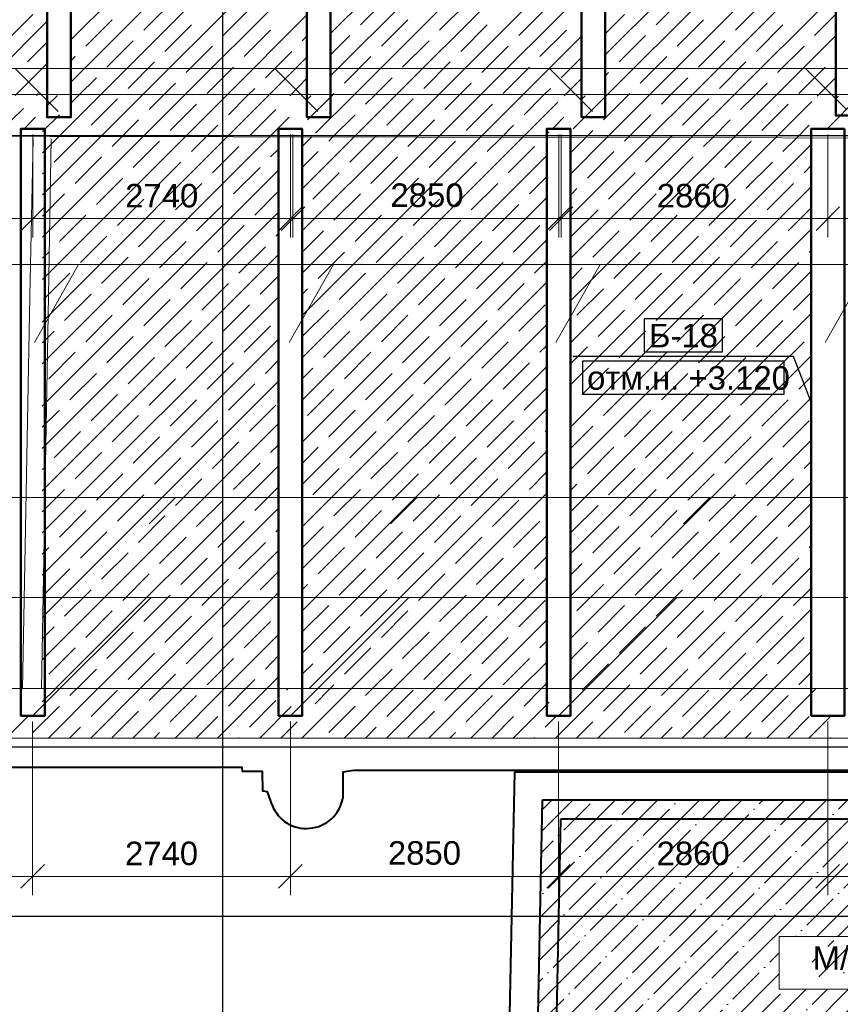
# Model space of a CAD drawing. Header units: millimetres. Extents: x -7161 to 110053, y -144197 to 45021.
# Tile 12 of 34: x 22393 to 31113, y -3085 to 7383. Entities that reach past the tile are written whole.
import ezdxf

# ---------------------------------------------------------------- set-up
doc = ezdxf.new("R2010")
doc.units = ezdxf.units.MM
for name, color, linetype, lineweight in [('Каркас', 130, 'Continuous', 50), ('Несущие стены', 10, 'Continuous', 40), ('Обмерные чертежи _09_02_2026_ 1 эт_dwg', 8, 'Continuous', 9), ('Оси', 7, 'Continuous', 9), ('Плита', 7, 'Continuous', 9), ('Размеры', 7, 'Continuous', 9), ('Текст', 7, 'Continuous', 9), ('Штриховка', 7, 'Continuous', 9)]:
    doc.layers.add(name, color=color, linetype=linetype, lineweight=lineweight)
doc.styles.add('Arial', font='arial.ttf', dxfattribs={"height": 250})

# ---------------------------------------------------------------- blocks, each defined once
blk = doc.blocks.new('Обмерные чертежи _09_02_2026_ 1 эт_dwg_ось сокольники-2036289-Cхема демонтажа сборных ребристых плит перекрытия 1 этажа в осях _Г-Ж_1-3 и Г-Ж_10-12_')
at = {"layer": 'Оси', "color": 250, "lineweight": 30, "flags": 128}
for points in [[(-482816, 84678), (-482816, 80157), (-482816, 63892), (-482816, 56540), (-482816, 51884), (-482816, 45174), (-482816, 43179), (-482816, 36624), (-482816, 36124)], [(-445520, 49884), (-452018, 49884), (-455016, 49884), (-459017, 49884), (-462418, 49884), (-470317, 49884), (-482816, 49884), (-490714, 49884), (-493713, 49884), (-497864, 49884), (-500864, 49884), (-507364, 49884), (-513025, 49884), (-513525, 49884)], [(-445520, 43384), (-452018, 43384), (-455016, 43384), (-459017, 43384), (-462418, 43384), (-470317, 43384), (-482816, 43384), (-490714, 43384), (-493713, 43384), (-497864, 43384), (-500864, 43384), (-507364, 43384), (-513025, 43384), (-513525, 43384)], [(-445520, 41586), (-452018, 41586), (-455016, 41586), (-459017, 41586), (-462418, 41586), (-470317, 41586), (-482816, 41586), (-490714, 41586), (-493713, 41586), (-497864, 41586), (-500864, 41586), (-507364, 41586), (-513025, 41586), (-513525, 41586)]]:
    blk.add_lwpolyline(points, dxfattribs=at)
blk = doc.blocks.new('Обмерные чертежи _09_02_2026_ 1 эт_dwg__Oblique-2036290-Cхема демонтажа сборных ребристых плит перекрытия 1 этажа в осях _Г-Ж_1-3 и Г-Ж_10-12_')
at = {"layer": 'Размеры'}
blk.add_line((-0.5, -0.5), (0.5, 0.5), dxfattribs=at)
blk = doc.blocks.new('Обмерные чертежи _09_02_2026_ 1 эт_dwg-2034936-Cхема демонтажа сборных ребристых плит перекрытия 1 этажа в осях _Г-Ж_1-3 и Г-Ж_10-12_')
at = {"layer": 'Штриховка'}
h = blk.add_hatch(dxfattribs=at)
h.set_pattern_fill('FP_4', color=256, style=0, pattern_type=2)
h.set_pattern_definition([(45, (0, 0), (-224.5064, 224.5064), []), (45, (224.5, 0), (-224.5064, 224.5064), [396.875, -79.375, 0, -79.375])])
h.paths.add_polyline_path([(-863904, -142196), (-863785, -142196), (-863696, -138667), (-870049, -138677), (-870120, -142196), (-863971, -142196)])
h.paths.add_polyline_path([(-866552, -140690), (-867532, -140690), (-867532, -140128), (-866156, -140128), (-866156, -140690)])
h.paths.add_polyline_path([(-866524, -140585), (-866420, -140198), (-867119, -140164), (-867223, -140551), (-866552, -140584)])
at = {"lineweight": 9}
for p, q in [((-875195, -131359), (-875652, -130901)), ((-872435, -131359), (-872892, -130901)), ((-869515, -131359), (-869972, -130901)), ((-866815, -131340), (-867254, -130901)), ((-875447, -133815), (-874977, -132984)), ((-872739, -133815), (-872270, -132984)), ((-869905, -133815), (-869436, -132984)), ((-867042, -133815), (-866573, -132984)), ((-874228, -135743), (-873948, -135463)), ((-871664, -135743), (-871384, -135463)), ((-868549, -135743), (-868269, -135463)), ((-875466, -137783), (-874207, -136524)), ((-872727, -137782), (-871469, -136524)), ((-869877, -137782), (-868619, -136524))]:
    blk.add_line(p, q, dxfattribs=at)
at = {"lineweight": 9, "flags": 128}
for points in [[(-883595, -131355), (-884049, -130901), (-850376, -130901), (-852664, -130901)], [(-851169, -132984), (-852562, -132984), (-880507, -132984), (-880976, -133815), (-880507, -132984)], [(-851992, -135743), (-851712, -135463), (-883918, -135463), (-886337, -135463)], [(-883630, -137778), (-882376, -136524), (-849027, -136524), (-846740, -136524)]]:
    blk.add_lwpolyline(points, dxfattribs=at)
at = {"color": 250, "lineweight": 30, "flags": 128}
for points in [[(-868967, -133913), (-868136, -133913), (-868136, -133563), (-868967, -133563)], [(-869624, -134363), (-867480, -134363), (-867480, -134013), (-869624, -134013)]]:
    blk.add_lwpolyline(points, close=True, dxfattribs=at)
blk.add_lwpolyline([(-867193, -134448), (-867380, -133963), (-869724, -133963)], dxfattribs=at)
at = {"lineweight": 9, "flags": 128}
blk.add_lwpolyline([(-867532, -140128), (-866156, -140128), (-866156, -140690), (-867532, -140690)], close=True, dxfattribs=at)
at = {"layer": 'Каркас', "flags": 128}
for points in [[(-866678, -127072), (-866932, -127072), (-866932, -131402), (-866680, -131401), (-866680, -127072)], [(-875058, -127091), (-875312, -127091), (-875312, -131420), (-875060, -131420), (-875060, -127091)], [(-872298, -127091), (-872552, -127091), (-872552, -131420), (-872300, -131420), (-872300, -127091)], [(-869378, -127091), (-869632, -127091), (-869632, -131420), (-869380, -131420), (-869380, -127091)], [(-875336, -131542), (-875591, -131542), (-875591, -137783), (-875338, -137782), (-875338, -131542)], [(-872598, -131541), (-872852, -131541), (-872852, -137783), (-872600, -137782), (-872600, -131541)], [(-869748, -131541), (-870002, -131541), (-870002, -137783), (-869750, -137782), (-869750, -131541)], [(-866838, -131541), (-867192, -131541), (-867192, -137783), (-866840, -137783), (-866840, -131541)]]:
    blk.add_lwpolyline(points, dxfattribs=at)
at = {"layer": 'Несущие стены', "flags": 128}
for points in [[(-872921, -138731), (-872971, -138593), (-873020, -138583), (-873022, -138376), (-873236, -138376), (-873239, -138332), (-883557, -138332), (-883557, -140305), (-885629, -140311)], [(-861743, -138650), (-861781, -138372), (-861879, -138378), (-861879, -138364), (-872053, -138364), (-872171, -138381), (-872170, -138660)]]:
    blk.add_lwpolyline(points, dxfattribs=at)
at = {"layer": 'Несущие стены', "color": 7, "lineweight": 9, "flags": 128}
for points in [[(-891245, -139463), (-884340, -139463), (-884340, -133056), (-884346, -131406), (-884346, -130921), (-883935, -130921), (-883935, -131179), (-853954, -131179), (-849985, -131225), (-849985, -131005), (-849557, -131005), (-849557, -131251), (-849399, -131251), (-848646, -131238), (-842761, -131160), (-842767, -128915), (-842767, -119934), (-843023, -119934), (-845342, -119921), (-845342, -127295), (-842770, -127295)], [(-883915, -137491), (-869191, -137491), (-849905, -137491), (-849971, -131670), (-883072, -131610), (-883924, -131605), (-883924, -137491)], [(-875462, -131648), (-875494, -133320), (-875575, -137495)], [(-875269, -131649), (-875298, -133323), (-875372, -137496)]]:
    blk.add_lwpolyline(points, dxfattribs=at)
at = {"layer": 'Несущие стены', "flags": 128}
for points in [[(-870343, -138378), (-863389, -138378), (-863492, -142496), (-870427, -142496)], [(-870049, -138677), (-863696, -138677), (-863785, -142196), (-870120, -142196)], [(-869853, -138877), (-863901, -138877), (-863980, -141996), (-869916, -141996)]]:
    blk.add_lwpolyline(points, close=True, dxfattribs=at)
at = {"layer": 'Несущие стены'}
blk.add_arc((-872556, -138588), 393, 201.3742, 349.4291, dxfattribs=at)
at = {"layer": 'Плита', "flags": 128}
blk.add_lwpolyline([(-888639, -127614), (-881116, -127614), (-881116, -127072), (-853227, -127072), (-853227, -127585), (-842536, -127777), (-842536, -139936), (-849807, -139936), (-849807, -138019), (-884105, -138019), (-884105, -139841), (-891652, -139841), (-891721, -131500)], dxfattribs=at)
at = {"layer": 'Размеры'}
for p, q in [((-872725, -131604), (-872725, -132697)), ((-872700, -131604), (-872700, -132697)), ((-869875, -131604), (-869875, -132697)), ((-869850, -131604), (-869850, -132697)), ((-875263, -132497), (-878410, -132497)), ((-872525, -132497), (-875663, -132497)), ((-869650, -132497), (-872900, -132497)), ((-866815, -132497), (-870075, -132497)), ((-864005, -132497), (-867215, -132497)), ((-878412, -139490), (-875266, -139490)), ((-875666, -139490), (-872527, -139490)), ((-872927, -139490), (-869677, -139490)), ((-870077, -139490), (-866817, -139490)), ((-867217, -139490), (-864007, -139490))]:
    blk.add_line(p, q, dxfattribs=at)
at = {"layer": 'Размеры', "flags": 128}
for points in [[(-875463, -132697), (-875463, -131604)], [(-867015, -132697), (-867015, -131604)], [(-875466, -139690), (-875466, -137845)], [(-872727, -139690), (-872727, -137845)], [(-869877, -139690), (-869877, -137845)], [(-867017, -139690), (-867017, -137845)]]:
    blk.add_lwpolyline(points, close=True, dxfattribs=at)
at = {"layer": 'Штриховка'}
for p, q in [((-872299, -130530), (-869632, -127863)), ((-875059, -130596), (-872553, -128089)), ((-872300, -130979), (-869633, -128312)), ((-869379, -130753), (-866933, -128307)), ((-875060, -131045), (-872553, -128539)), ((-869370, -131193), (-866933, -128756)), ((-872061, -131190), (-869633, -128762)), ((-874753, -131188), (-872553, -128988)), ((-871613, -131191), (-869633, -129211)), ((-868921, -131193), (-866933, -129205)), ((-874304, -131188), (-872553, -129437)), ((-871164, -131191), (-869633, -129660)), ((-868473, -131194), (-866933, -129654)), ((-873856, -131189), (-872553, -129886)), ((-870716, -131191), (-869634, -130109)), ((-868024, -131194), (-866934, -130104)), ((-874284, -130494), (-874003, -130214)), ((-871983, -130438), (-871702, -130158)), ((-871141, -130494), (-870860, -130214)), ((-868840, -130438), (-868559, -130158)), ((-867998, -130494), (-867717, -130214)), ((-875743, -130607), (-875463, -130326)), ((-873442, -130550), (-873162, -130270)), ((-870299, -130550), (-870018, -130270)), ((-869379, -130529), (-869177, -130326)), ((-876099, -131186), (-875314, -130401)), ((-874901, -130663), (-874621, -130382)), ((-873407, -131189), (-872554, -130335)), ((-871758, -130663), (-871478, -130382)), ((-868615, -130663), (-868335, -130382)), ((-867156, -130550), (-866934, -130328)), ((-874060, -130719), (-873779, -130438)), ((-873218, -130775), (-872937, -130494)), ((-870916, -130719), (-870636, -130438)), ((-870075, -130775), (-869794, -130494)), ((-867773, -130719), (-867493, -130438)), ((-875519, -130831), (-875314, -130626)), ((-874677, -130887), (-874396, -130607)), ((-872600, -130607), (-872554, -130560)), ((-872299, -130755), (-872095, -130550)), ((-871534, -130887), (-871253, -130607)), ((-870267, -131192), (-869634, -130559)), ((-869233, -130831), (-868952, -130550)), ((-868391, -130887), (-868110, -130607)), ((-867575, -131194), (-866934, -130553)), ((-873835, -130943), (-873554, -130663)), ((-872993, -130999), (-872713, -130719)), ((-870692, -130943), (-870411, -130663)), ((-867549, -130943), (-867268, -130663)), ((-875650, -131187), (-875314, -130851)), ((-875059, -130821), (-875014, -130775)), ((-874452, -131112), (-874172, -130831)), ((-872959, -131189), (-872554, -130785)), ((-872151, -131056), (-871871, -130775)), ((-871309, -131112), (-871029, -130831)), ((-869850, -130999), (-869634, -130783)), ((-869008, -131056), (-868728, -130775)), ((-868166, -131112), (-867886, -130831)), ((-873611, -131168), (-873330, -130887)), ((-870467, -131168), (-870187, -130887)), ((-869380, -130978), (-869345, -130943)), ((-867324, -131168), (-867044, -130887)), ((-874977, -131187), (-874789, -130999)), ((-874080, -131188), (-873947, -131056)), ((-872734, -131190), (-872554, -131009)), ((-871837, -131190), (-871646, -130999)), ((-870940, -131191), (-870804, -131056)), ((-869818, -131192), (-869634, -131008)), ((-868697, -131193), (-868503, -130999)), ((-867800, -131194), (-867661, -131056)), ((-867127, -131195), (-866934, -131002)), ((-873183, -131189), (-873105, -131112)), ((-870043, -131192), (-869962, -131112)), ((-875426, -131187), (-875407, -131168)), ((-875362, -132245), (-874304, -131188)), ((-875362, -133593), (-872959, -131189)), ((-875362, -133144), (-873407, -131189)), ((-875362, -132695), (-873856, -131189)), ((-875361, -131796), (-874753, -131188)), ((-875310, -131295), (-875202, -131187)), ((-875070, -131280), (-874977, -131188)), ((-874845, -131505), (-874565, -131224)), ((-874228, -131336), (-874080, -131188)), ((-873386, -131392), (-873183, -131189)), ((-872550, -131230), (-872510, -131190)), ((-872544, -131448), (-872286, -131190)), ((-872461, -131590), (-872061, -131190)), ((-872286, -131190), (-872264, -131168)), ((-871927, -131280), (-871837, -131191)), ((-871702, -131505), (-871422, -131224)), ((-871085, -131336), (-870940, -131191)), ((-870243, -131392), (-870043, -131192)), ((-869721, -131544), (-869370, -131193)), ((-869626, -131224), (-869594, -131193)), ((-869401, -131448), (-869146, -131193)), ((-869145, -131193), (-869120, -131168)), ((-868784, -131280), (-868697, -131193)), ((-868559, -131505), (-868279, -131224)), ((-867942, -131336), (-867800, -131194)), ((-867024, -131542), (-866678, -131195)), ((-866930, -131222), (-866903, -131195)), ((-875687, -131448), (-875564, -131325)), ((-874003, -131561), (-873723, -131280)), ((-873162, -131617), (-872881, -131336)), ((-870860, -131561), (-870580, -131280)), ((-867717, -131561), (-867437, -131280)), ((-875556, -131542), (-875434, -131420)), ((-875363, -134042), (-872740, -131420)), ((-875361, -131572), (-875182, -131392)), ((-874621, -131729), (-874340, -131448)), ((-869943, -131542), (-869822, -131420)), ((-873779, -131785), (-873498, -131505)), ((-870018, -131617), (-869976, -131574)), ((-875238, -131898), (-874958, -131617)), ((-874396, -131954), (-874116, -131673)), ((-872598, -131727), (-872500, -131629)), ((-871253, -131954), (-870973, -131673)), ((-868110, -131954), (-867830, -131673)), ((-873554, -132010), (-873274, -131729)), ((-872598, -131951), (-872432, -131785)), ((-870411, -132010), (-870131, -131729)), ((-869749, -134266), (-867192, -131709)), ((-869569, -132066), (-869289, -131785)), ((-875014, -132122), (-874733, -131841)), ((-874172, -132178), (-873891, -131898)), ((-872599, -134422), (-870002, -131825)), ((-871871, -132122), (-871590, -131841)), ((-871029, -132178), (-870748, -131898)), ((-868728, -132122), (-868447, -131841)), ((-867886, -132178), (-867605, -131898)), ((-873330, -132234), (-873049, -131954)), ((-867268, -132010), (-867192, -131934)), ((-875361, -132021), (-875350, -132010)), ((-874789, -132347), (-874509, -132066)), ((-872488, -132290), (-872207, -132010)), ((-871646, -132347), (-871365, -132066)), ((-870187, -132234), (-870002, -132050)), ((-869345, -132290), (-869064, -132010)), ((-868503, -132347), (-868222, -132066)), ((-873947, -132403), (-873667, -132122)), ((-870804, -132403), (-870524, -132122)), ((-869749, -134715), (-867192, -132159)), ((-869748, -132245), (-869682, -132178)), ((-867661, -132403), (-867380, -132122)), ((-875362, -132470), (-875126, -132234)), ((-874565, -132571), (-874284, -132290)), ((-872599, -134871), (-870003, -132274)), ((-872264, -132515), (-871983, -132234)), ((-871422, -132571), (-871141, -132290)), ((-869120, -132515), (-868840, -132234)), ((-868279, -132571), (-867998, -132290)), ((-873723, -132627), (-873442, -132347)), ((-870580, -132627), (-870299, -132347)), ((-869738, -132683), (-869457, -132403)), ((-867437, -132627), (-867193, -132383)), ((-875182, -132739), (-874901, -132459)), ((-874340, -132796), (-874060, -132515)), ((-872039, -132739), (-871758, -132459)), ((-871197, -132796), (-870916, -132515)), ((-868896, -132739), (-868615, -132459)), ((-868054, -132796), (-867773, -132515)), ((-873498, -132852), (-873218, -132571)), ((-872598, -132850), (-872376, -132627)), ((-870355, -132852), (-870075, -132571)), ((-869749, -135164), (-867193, -132608)), ((-869513, -132908), (-869233, -132627)), ((-874958, -132964), (-874677, -132683)), ((-872599, -135320), (-870003, -132724)), ((-871814, -132964), (-871534, -132683)), ((-868671, -132964), (-868391, -132683)), ((-874116, -133020), (-873835, -132739)), ((-873274, -133076), (-872993, -132796)), ((-870973, -133020), (-870692, -132739)), ((-867830, -133020), (-867549, -132739)), ((-867212, -132852), (-867193, -132832)), ((-875362, -132919), (-875294, -132852)), ((-874733, -133188), (-874452, -132908)), ((-872432, -133132), (-872151, -132852)), ((-871590, -133188), (-871309, -132908)), ((-869289, -133132), (-869008, -132852)), ((-868447, -133188), (-868166, -132908)), ((-873891, -133245), (-873611, -132964)), ((-870748, -133245), (-870467, -132964)), ((-870131, -133076), (-870003, -132948)), ((-869748, -133143), (-869626, -133020)), ((-867605, -133245), (-867324, -132964)), ((-875350, -133357), (-875070, -133076)), ((-874509, -133413), (-874228, -133132)), ((-872207, -133357), (-871927, -133076)), ((-871365, -133413), (-871085, -133132)), ((-869749, -135613), (-867193, -133057)), ((-869064, -133357), (-868784, -133076)), ((-868222, -133413), (-867942, -133132)), ((-873667, -133469), (-873386, -133188)), ((-872599, -135769), (-870003, -133173)), ((-872598, -133299), (-872544, -133245)), ((-870524, -133469), (-870243, -133188)), ((-869682, -133525), (-869401, -133245)), ((-875126, -133581), (-874845, -133301)), ((-874284, -133637), (-874003, -133357)), ((-871983, -133581), (-871702, -133301)), ((-871141, -133637), (-870860, -133357)), ((-868840, -133581), (-868559, -133301)), ((-867998, -133637), (-867717, -133357)), ((-867380, -133469), (-867193, -133281)), ((-873442, -133694), (-873162, -133413)), ((-870299, -133694), (-870018, -133413)), ((-874901, -133806), (-874621, -133525)), ((-872599, -133748), (-872320, -133469)), ((-871758, -133806), (-871478, -133525)), ((-869749, -136062), (-867193, -133506)), ((-869457, -133750), (-869177, -133469)), ((-868615, -133806), (-868335, -133525)), ((-874060, -133862), (-873779, -133581)), ((-873218, -133918), (-872937, -133637)), ((-872599, -136218), (-870003, -133622)), ((-870916, -133862), (-870636, -133581)), ((-867773, -133862), (-867493, -133581)), ((-875362, -133818), (-875238, -133694)), ((-874677, -134030), (-874396, -133750)), ((-872376, -133974), (-872095, -133694)), ((-871534, -134030), (-871253, -133750)), ((-869233, -133974), (-868952, -133694)), ((-868391, -134030), (-868110, -133750)), ((-873835, -134086), (-873554, -133806)), ((-870692, -134086), (-870411, -133806)), ((-870075, -133918), (-870003, -133847)), ((-869749, -134041), (-869569, -133862)), ((-867549, -134086), (-867268, -133806)), ((-875294, -134199), (-875014, -133918)), ((-874452, -134255), (-874172, -133974)), ((-872151, -134199), (-871871, -133918)), ((-871309, -134255), (-871029, -133974)), ((-869750, -136512), (-867193, -133955)), ((-869008, -134199), (-868728, -133918)), ((-868166, -134255), (-867886, -133974)), ((-873611, -134311), (-873330, -134030)), ((-872600, -136668), (-870003, -134071)), ((-872599, -134197), (-872488, -134086)), ((-870467, -134311), (-870187, -134030)), ((-869626, -134367), (-869345, -134086)), ((-875070, -134423), (-874789, -134143)), ((-874228, -134479), (-873947, -134199)), ((-871927, -134423), (-871646, -134143)), ((-871085, -134479), (-870804, -134199)), ((-868784, -134423), (-868503, -134143)), ((-867942, -134479), (-867661, -134199)), ((-867324, -134311), (-867193, -134180)), ((-873386, -134535), (-873105, -134255)), ((-870243, -134535), (-870003, -134296)), ((-874845, -134648), (-874565, -134367)), ((-872544, -134592), (-872264, -134311)), ((-871702, -134648), (-871422, -134367)), ((-869750, -136961), (-867193, -134404)), ((-869401, -134592), (-869120, -134311)), ((-868559, -134648), (-868279, -134367)), ((-874003, -134704), (-873723, -134423)), ((-873162, -134760), (-872881, -134479)), ((-870860, -134704), (-870580, -134423)), ((-869749, -134490), (-869738, -134479)), ((-867717, -134704), (-867437, -134423)), ((-875363, -134716), (-875182, -134535)), ((-874621, -134872), (-874340, -134592)), ((-872600, -137117), (-870003, -134520)), ((-872320, -134816), (-872039, -134535)), ((-871478, -134872), (-871197, -134592)), ((-869177, -134816), (-868896, -134535)), ((-868335, -134872), (-868054, -134592)), ((-875364, -137187), (-872853, -134676)), ((-873779, -134928), (-873498, -134648)), ((-870636, -134928), (-870355, -134648)), ((-869749, -134940), (-869513, -134704)), ((-867493, -134928), (-867212, -134648)), ((-875238, -135041), (-874958, -134760)), ((-874396, -135097), (-874116, -134816)), ((-872095, -135041), (-871814, -134760)), ((-871253, -135097), (-870973, -134816)), ((-870018, -134760), (-870003, -134745)), ((-868952, -135041), (-868671, -134760)), ((-868110, -135097), (-867830, -134816)), ((-873554, -135153), (-873274, -134872)), ((-872937, -134984), (-872854, -134901)), ((-872599, -135096), (-872432, -134928)), ((-870411, -135153), (-870131, -134872)), ((-869750, -137410), (-867193, -134854)), ((-869569, -135209), (-869289, -134928)), ((-875014, -135265), (-874733, -134984)), ((-872531, -137497), (-870003, -134970)), ((-871871, -135265), (-871590, -134984)), ((-868728, -135265), (-868447, -134984)), ((-875222, -137494), (-872854, -135126)), ((-874172, -135321), (-873891, -135041)), ((-873330, -135377), (-873049, -135097)), ((-871029, -135321), (-870748, -135041)), ((-867886, -135321), (-867605, -135041)), ((-867268, -135153), (-867194, -135078)), ((-875363, -135166), (-875350, -135153)), ((-874789, -135490), (-874509, -135209)), ((-872488, -135433), (-872207, -135153)), ((-871646, -135490), (-871365, -135209)), ((-870187, -135377), (-870004, -135194)), ((-869345, -135433), (-869064, -135153)), ((-868503, -135490), (-868222, -135209)), ((-873947, -135546), (-873667, -135265)), ((-873105, -135602), (-872854, -135350)), ((-870804, -135546), (-870524, -135265)), ((-869749, -135389), (-869682, -135321)), ((-867661, -135546), (-867380, -135265)), ((-875363, -135615), (-875126, -135377)), ((-874565, -135714), (-874284, -135433)), ((-872264, -135658), (-871983, -135377)), ((-871422, -135714), (-871141, -135433)), ((-869120, -135658), (-868840, -135377)), ((-868279, -135714), (-867998, -135433)), ((-873723, -135770), (-873442, -135490)), ((-870580, -135770), (-870299, -135490)), ((-869738, -135826), (-869457, -135546)), ((-867437, -135770), (-867194, -135527)), ((-875182, -135883), (-874901, -135602)), ((-874774, -137495), (-872854, -135575)), ((-874340, -135939), (-874060, -135658)), ((-872039, -135883), (-871758, -135602)), ((-871197, -135939), (-870916, -135658)), ((-868896, -135883), (-868615, -135602)), ((-868054, -135939), (-867773, -135658)), ((-873498, -135995), (-873218, -135714)), ((-872599, -135994), (-872376, -135770)), ((-870355, -135995), (-870075, -135714)), ((-869513, -136051), (-869233, -135770)), ((-874958, -136107), (-874677, -135826)), ((-872881, -135826), (-872854, -135799)), ((-871814, -136107), (-871534, -135826)), ((-868671, -136107), (-868391, -135826)), ((-874116, -136163), (-873835, -135883)), ((-873274, -136219), (-872993, -135939)), ((-870973, -136163), (-870692, -135883)), ((-867830, -136163), (-867549, -135883)), ((-867212, -135995), (-867194, -135976)), ((-875364, -136064), (-875294, -135995)), ((-874733, -136332), (-874452, -136051)), ((-874326, -137496), (-872854, -136024)), ((-872432, -136275), (-872151, -135995)), ((-871590, -136332), (-871309, -136051)), ((-869289, -136275), (-869008, -135995)), ((-868447, -136332), (-868166, -136051)), ((-873891, -136388), (-873611, -136107)), ((-870748, -136388), (-870467, -136107)), ((-870131, -136219), (-870004, -136092)), ((-869749, -136287), (-869626, -136163)), ((-867605, -136388), (-867324, -136107)), ((-875350, -136500), (-875070, -136219)), ((-874509, -136556), (-874228, -136275)), ((-873049, -136444), (-872854, -136249)), ((-872207, -136500), (-871927, -136219)), ((-871365, -136556), (-871085, -136275)), ((-869064, -136500), (-868784, -136219)), ((-868222, -136556), (-867942, -136275)), ((-873667, -136612), (-873386, -136332)), ((-872600, -136443), (-872544, -136388)), ((-870524, -136612), (-870243, -136332)), ((-869682, -136668), (-869401, -136388)), ((-875126, -136724), (-874845, -136444)), ((-874284, -136781), (-874003, -136500)), ((-873877, -137496), (-872854, -136473)), ((-871983, -136724), (-871702, -136444)), ((-871141, -136781), (-870860, -136500)), ((-868840, -136724), (-868559, -136444)), ((-867998, -136781), (-867717, -136500)), ((-867380, -136612), (-867194, -136426)), ((-873442, -136837), (-873162, -136556)), ((-870299, -136837), (-870018, -136556)), ((-874901, -136949), (-874621, -136668)), ((-872600, -136892), (-872320, -136612)), ((-871758, -136949), (-871478, -136668)), ((-869457, -136893), (-869177, -136612)), ((-868615, -136949), (-868335, -136668)), ((-874060, -137005), (-873779, -136724)), ((-873218, -137061), (-872937, -136781)), ((-870916, -137005), (-870636, -136724)), ((-867773, -137005), (-867493, -136724)), ((-875364, -136963), (-875238, -136837)), ((-874677, -137173), (-874396, -136893)), ((-873429, -137497), (-872855, -136923)), ((-872376, -137117), (-872095, -136837)), ((-871534, -137173), (-871253, -136893)), ((-869233, -137117), (-868952, -136837)), ((-868391, -137173), (-868110, -136893)), ((-873835, -137230), (-873554, -136949)), ((-870692, -137230), (-870411, -136949)), ((-870075, -137061), (-870004, -136991)), ((-869750, -137185), (-869569, -137005)), ((-867549, -137230), (-867268, -136949)), ((-875294, -137342), (-875014, -137061)), ((-874452, -137398), (-874172, -137117)), ((-872151, -137342), (-871871, -137061)), ((-871309, -137398), (-871029, -137117)), ((-869008, -137342), (-868728, -137061)), ((-868166, -137398), (-867886, -137117)), ((-873611, -137454), (-873330, -137173)), ((-872993, -137286), (-872855, -137147)), ((-872600, -137341), (-872488, -137230)), ((-870467, -137454), (-870187, -137173)), ((-874998, -137495), (-874789, -137286)), ((-867324, -137454), (-867194, -137324)), ((-874102, -137496), (-873947, -137342)), ((-873204, -137497), (-873105, -137398)), ((-872980, -137497), (-872855, -137372)), ((-875363, -137635), (-875224, -137496)), ((-875298, -138019), (-874775, -137496)), ((-875070, -137566), (-874999, -137496)), ((-874849, -138019), (-874326, -137496)), ((-874845, -137791), (-874565, -137510)), ((-874400, -138019), (-873878, -137497)), ((-874228, -137622), (-874102, -137496)), ((-873951, -138019), (-873430, -137498)), ((-873502, -138019), (-872981, -137498)), ((-873386, -137679), (-873205, -137498)), ((-872769, -137510), (-872755, -137497)), ((-871702, -137791), (-871422, -137510)), ((-868559, -137791), (-868279, -137510)), ((-867665, -138019), (-867146, -137500)), ((-874003, -137847), (-873723, -137566)), ((-873162, -137903), (-872881, -137622)), ((-870860, -137847), (-870580, -137566)), ((-870359, -138019), (-869978, -137638)), ((-867717, -137847), (-867437, -137566)), ((-875463, -137959), (-875182, -137679)), ((-874621, -138015), (-874340, -137735)), ((-873053, -138019), (-872718, -137684)), ((-872320, -137959), (-872039, -137679)), ((-871478, -138015), (-871197, -137735)), ((-869177, -137959), (-868896, -137679)), ((-868335, -138015), (-868054, -137735)), ((-875747, -138019), (-875511, -137783)), ((-873727, -138019), (-873498, -137791)), ((-872829, -138019), (-872656, -137847)), ((-870583, -138019), (-870355, -137791)), ((-870018, -137903), (-869898, -137783)), ((-869685, -138019), (-869513, -137847)), ((-867440, -138019), (-867212, -137791)), ((-867216, -138019), (-866979, -137783)), ((-875074, -138019), (-874958, -137903)), ((-874176, -138019), (-874116, -137959)), ((-871930, -138019), (-871814, -137903)), ((-871032, -138019), (-870973, -137959)), ((-868787, -138019), (-868671, -137903)), ((-867889, -138019), (-867830, -137959)), ((-873278, -138019), (-873274, -138015)), ((-870134, -138019), (-870131, -138015)), ((-866991, -138019), (-866988, -138015))]:
    blk.add_line(p, q, dxfattribs=at)
at = {"layer": 'Штриховка', "flags": 128}
for points in [[(-872599, -133523), (-870707, -131632), (-870267, -131192)], [(-872599, -133973), (-870259, -131633), (-869884, -131258)], [(-872598, -132625), (-871604, -131630), (-871164, -131191)], [(-872598, -132176), (-872052, -131630), (-871613, -131191)], [(-872598, -133074), (-871155, -131631), (-870716, -131192)], [(-869749, -133817), (-867570, -131638), (-867184, -131252)], [(-869748, -132020), (-869363, -131635), (-868921, -131193)], [(-869748, -133367), (-868018, -131637), (-867575, -131194)], [(-869748, -132918), (-868466, -131636), (-868024, -131194)], [(-869748, -132469), (-868914, -131635), (-868473, -131194)], [(-872320, -131673), (-872276, -131629), (-872039, -131392)], [(-871478, -131729), (-871379, -131631), (-871197, -131448)], [(-869177, -131673), (-869138, -131635), (-868896, -131392)], [(-868335, -131729), (-868242, -131637), (-868054, -131448)], [(-870636, -131785), (-870483, -131633), (-870355, -131505)], [(-869748, -131795), (-869587, -131634), (-869513, -131561)], [(-867493, -131785), (-867346, -131638), (-867212, -131505)], [(-872095, -131898), (-871828, -131630), (-871814, -131617)], [(-868952, -131898), (-868690, -131636), (-868671, -131617)], [(-872937, -131841), (-872852, -131757), (-872852, -131756)], [(-875363, -134492), (-872852, -131981), (-872852, -131981)], [(-873105, -132459), (-872852, -132206), (-872852, -132205)], [(-875363, -134941), (-872853, -132430), (-872852, -132430)], [(-872881, -132683), (-872853, -132655), (-872852, -132655)], [(-875363, -135390), (-872853, -132880), (-872852, -132879)], [(-873049, -133301), (-872853, -133104), (-872853, -133104)], [(-875363, -135839), (-872853, -133329), (-872853, -133329)], [(-875364, -136289), (-872853, -133778), (-872853, -133778)], [(-872993, -134143), (-872853, -134003), (-872853, -134002)], [(-875364, -136738), (-872853, -134227), (-872853, -134227)], [(-869910, -138019), (-869390, -137499), (-867194, -135303)], [(-872604, -138019), (-872082, -137497), (-870004, -135419)], [(-869461, -138019), (-868941, -137499), (-867194, -135752)], [(-872155, -138019), (-871633, -137498), (-870004, -135868)], [(-869012, -138019), (-868492, -137499), (-867194, -136201)], [(-871706, -138019), (-871185, -137498), (-870004, -136317)], [(-868563, -138019), (-868043, -137499), (-867194, -136650)], [(-871257, -138019), (-870736, -137498), (-870004, -136766)], [(-868114, -138019), (-867594, -137500), (-867194, -137099)], [(-870808, -138019), (-870287, -137498), (-870004, -137215)], [(-869626, -137510), (-869614, -137499), (-869345, -137230)], [(-871927, -137566), (-871858, -137497), (-871646, -137286)], [(-868784, -137566), (-868716, -137499), (-868503, -137286)], [(-871085, -137622), (-870960, -137498), (-870804, -137342)], [(-870243, -137679), (-870063, -137498), (-870004, -137440)], [(-867942, -137622), (-867819, -137500), (-867661, -137342)], [(-872463, -137654), (-872307, -137497), (-872264, -137454)], [(-869401, -137735), (-869165, -137499), (-869120, -137454)]]:
    blk.add_lwpolyline(points, dxfattribs=at)
blk.add_blockref('Обмерные чертежи _09_02_2026_ 1 эт_dwg_ось сокольники-2036289-Cхема демонтажа сборных ребристых плит перекрытия 1 этажа в осях _Г-Ж_1-3 и Г-Ж_10-12_', (-390632, -181501))
at = {"xscale": 250, "yscale": 250, "zscale": 250, "rotation": 180}
for p in [(-875463, -132497), (-872700, -132497), (-869875, -132497), (-867015, -132497), (-875466, -139490), (-872727, -139490), (-869877, -139490), (-867017, -139490)]:
    blk.add_blockref('Обмерные чертежи _09_02_2026_ 1 эт_dwg__Oblique-2036290-Cхема демонтажа сборных ребристых плит перекрытия 1 этажа в осях _Г-Ж_1-3 и Г-Ж_10-12_', p, dxfattribs=at)
at = {"xscale": 250, "yscale": 250, "zscale": 250}
for p in [(-875463, -132497), (-872725, -132497), (-869850, -132497), (-867015, -132497), (-875466, -139490), (-872727, -139490), (-869877, -139490), (-867017, -139490)]:
    blk.add_blockref('Обмерные чертежи _09_02_2026_ 1 эт_dwg__Oblique-2036290-Cхема демонтажа сборных ребристых плит перекрытия 1 этажа в осях _Г-Ж_1-3 и Г-Ж_10-12_', p, dxfattribs=at)
at = {"lineweight": 30, "char_height": 250, "attachment_point": 1, "line_spacing_factor": 0.941778, "style": 'Arial'}
for s, insert, width in [('Б-18', (-868917, -133616), 875.35), ('отм.н. +3.120', (-869574, -134066), 2577.07)]:
    blk.add_mtext(s, dxfattribs=dict(at, insert=insert, width=width))
at = {"layer": 'Размеры', "char_height": 250, "width": 930.44, "attachment_point": 2, "line_spacing_factor": 0.941778, "style": 'Arial'}
for s, insert in [('2740', (-874094, -132128)), ('2850', (-871275, -132123)), ('2860', (-868445, -132128)), ('2740', (-874096, -139121)), ('2850', (-871302, -139116)), ('2860', (-868447, -139121))]:
    blk.add_mtext(s, dxfattribs=dict(at, insert=insert))
at = {"layer": 'Текст', "insert": (-867177, -140233), "char_height": 250, "width": 725.37, "attachment_point": 1, "line_spacing_factor": 0.941778, "style": 'Arial'}
blk.add_mtext('М/У', dxfattribs=at)

msp = doc.modelspace()

# ---------------------------------------------------------------- block references
at = {"layer": 'Обмерные чертежи _09_02_2026_ 1 эт_dwg', "color": 7}
msp.add_blockref('Обмерные чертежи _09_02_2026_ 1 эт_dwg-2034936-Cхема демонтажа сборных ребристых плит перекрытия 1 этажа в осях _Г-Ж_1-3 и Г-Ж_10-12_', (897996, 137765), dxfattribs=at)

doc.saveas('drawing.dxf')
